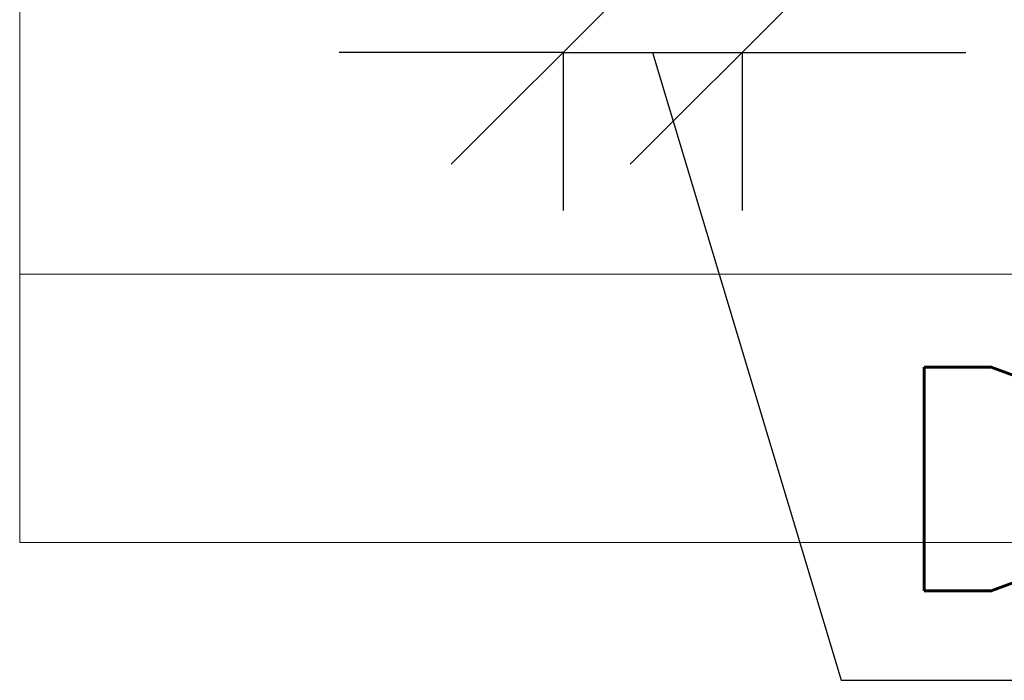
# Model space of a CAD drawing. Header units: millimetres. Extents: x -385852 to 238709, y -99680 to 201840.
# Tile 39 of 175: x 1445 to 1995, y -51402 to -51033. Entities that reach past the tile are written whole.
import ezdxf

# ---------------------------------------------------------------- set-up
doc = ezdxf.new("R2010")
doc.units = ezdxf.units.MM
doc.layers.get('0').update_dxf_attribs({"color": 4})
doc.layers.get('Defpoints').update_dxf_attribs({"color": 8})
doc.layers.add('KING_DET_dimension', color=3, linetype='Continuous', lineweight=25)
doc.layers.add('KING_DET_drawing frame', color=7, linetype='Continuous', lineweight=20)
doc.styles.get("Standard").update_dxf_attribs({"font": 'isocpeur.ttf', "height": 20})
doc.dimstyles.new('Cadkon', dxfattribs={"dimscale": 50, "dimtxt": 2.5, "dimasz": 2.5, "dimexe": 1.768, "dimexo": 5, "dimgap": 1, "dimtad": 1, "dimdec": 4, "dimrnd": 1, "dimdsep": 46, "dimtxsty": 'Standard', "dimblk1": 'OBLIQUE', "dimblk2": 'OBLIQUE', "dimsah": 1, "dimcen": 0.09, "dimadec": 0, "dimazin": 0, "dimtfac": 1, "dimtdec": 4, "dimtmove": 1, "dimatfit": 0, "dimfxl": 0, "dimtolj": 1, "dimtzin": 0, "dimarcsym": 0})

# ---------------------------------------------------------------- blocks, each defined once
blk = doc.blocks.new('_OBLIQUE')
at = {"color": 0, "linetype": 'ByBlock'}
blk.add_line((-0.5, -0.5), (0.5, 0.5), dxfattribs=at)
blk = doc.blocks.new('*D160')
at = {"layer": 'Defpoints', "color": 0, "transparency": 16777216}
for p in [(1748.56, -51007.93), (1848.56, -51007.93), (1848.56, -51051.11)]:
    blk.add_point(p, dxfattribs=at)
at = {"layer": 'KING_DET_dimension', "color": 0, "lineweight": -2, "transparency": 16777216}
for p, q in [((1748.56, -51051.11), (1623.56, -51051.11)), ((1748.56, -51051.11), (1748.56, -51139.51)), ((1748.56, -51051.11), (1848.56, -51051.11)), ((1748.56, -51051.11), (1848.56, -51051.11)), ((1798.56, -51051.11), (1903.83, -51402.01)), ((1848.56, -51051.11), (1848.56, -51139.51)), ((1848.56, -51051.11), (1973.56, -51051.11)), ((1903.83, -51402.01), (2066.33, -51402.01))]:
    blk.add_line(p, q, dxfattribs=at)
at = {"layer": 'KING_DET_dimension', "color": 0, "lineweight": -2, "transparency": 16777216, "xscale": 125, "yscale": 125, "zscale": 125}
blk.add_blockref('_OBLIQUE', (1748.56, -51051.11), dxfattribs=at)
at = {"layer": 'KING_DET_dimension', "color": 0, "lineweight": -2, "transparency": 16777216, "xscale": 125, "yscale": 125, "zscale": 125, "rotation": 180}
blk.add_blockref('_OBLIQUE', (1848.56, -51051.11), dxfattribs=at)
at = {"layer": 'KING_DET_dimension', "color": 0, "transparency": 16777216, "insert": (1985.08, -51289.51), "char_height": 125, "attachment_point": 5}
blk.add_mtext('\\A1;{\\Fsimplex.shx|c238;D}', dxfattribs=at)

msp = doc.modelspace()

# ---------------------------------------------------------------- linework, layer by layer
at = {"layer": 'KING_DET_drawing frame', "color": 7}
msp.add_line((1445.00002, -51175), (2345.00002, -51175), dxfattribs=at)
msp.add_lwpolyline([(1445.00002, -49890), (2345.00002, -49890), (2345.00002, -51325), (1445.00002, -51325)], close=True, dxfattribs=at)

# ---------------------------------------------------------------- dimensions: what is measured, and where the dimension line sits
at = {"layer": 'KING_DET_dimension'}
dim = msp.add_linear_dim(base=(1848.55729, -51051.10738), p1=(1748.55729, -51007.92977), p2=(1848.55729, -51007.92977), text='{\\Fsimplex.shx|c238;D}', dimstyle='Cadkon', dxfattribs=at)
dim.commit()
dim.dimension.update_dxf_attribs({"geometry": '*D160', "text_midpoint": (1953.82729, -51289.50738)})

doc.saveas('drawing.dxf')
